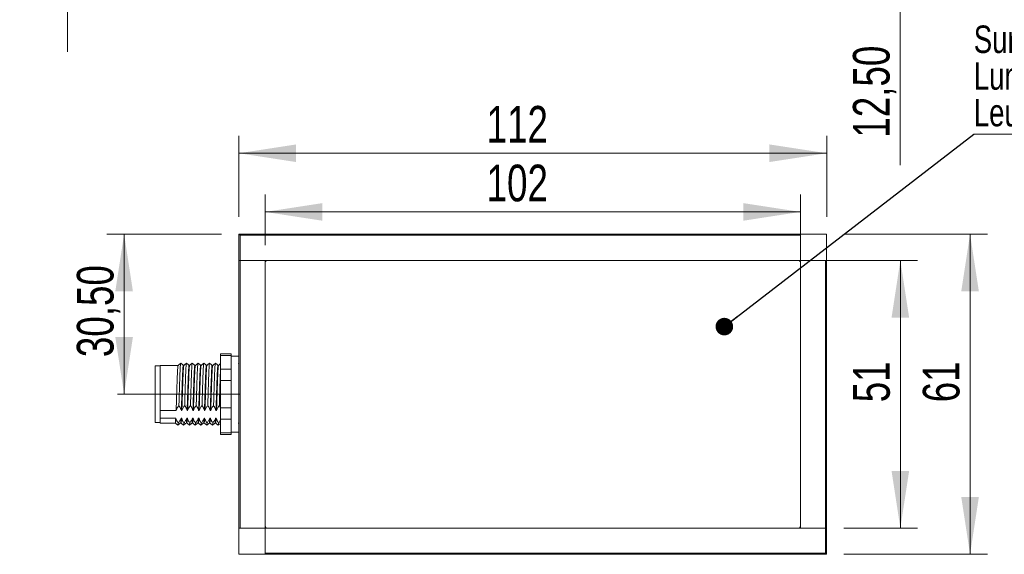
# Model space of a CAD drawing. Header units: millimetres. Extents: x 16 to 406, y 17 to 284.
# Tile 12 of 29: x 100 to 157, y 216 to 247. Entities that reach past the tile are written whole.
import ezdxf

# ---------------------------------------------------------------- set-up
doc = ezdxf.new("R2010")
doc.units = ezdxf.units.MM
doc.linetypes.add('CENTERX2', pattern=[20.32, 12.7, -2.54, 2.54, -2.54])
doc.styles.add('SLDTEXTSTYLE0', font='TXT', dxfattribs={"width": 0.75})
doc.dimstyles.new('SLDDIMSTYLE0', dxfattribs={"dimtxt": 2.116667, "dimasz": 3.302, "dimexe": 0, "dimexo": 0.0625, "dimgap": 0.529167, "dimtad": 1, "dimtoh": 1, "dimlfac": 3.3, "dimrnd": 1e-09, "dimzin": 12, "dimdsep": 46, "dimtxsty": 'SLDTEXTSTYLE0', "dimsah": 1, "dimcen": 0.09, "dimadec": 0, "dimazin": 0, "dimtfac": 1, "dimtofl": 0, "dimtmove": 0, "dimatfit": 3, "dimfxl": 0, "dimtolj": 1, "dimtzin": 12, "dimarcsym": 0})
doc.dimstyles.new('SLDDIMSTYLE1', dxfattribs={"dimtxt": 0, "dimasz": 1.016, "dimexe": 0, "dimexo": 0.0625, "dimgap": 0, "dimtad": 0, "dimtih": 1, "dimtoh": 1, "dimdec": 0, "dimrnd": 1e-09, "dimzin": 0, "dimdsep": 46, "dimtxsty": 'Standard', "dimblk1": 'DOT', "dimblk2": 'DOT', "dimsah": 1, "dimcen": 0.09, "dimadec": 0, "dimazin": 0, "dimtfac": 1.016, "dimtdec": 0, "dimtofl": 0, "dimtmove": 0, "dimatfit": 3, "dimldrblk": 'DOT', "dimfxl": 0, "dimtolj": 1, "dimtzin": 0, "dimarcsym": 0})
doc.dimstyles.new('SLDDIMSTYLE2', dxfattribs={"dimtxt": 2.116667, "dimasz": 3.302, "dimexe": 0, "dimexo": 0.0625, "dimgap": 0.529167, "dimtad": 1, "dimtoh": 1, "dimlfac": 3.3, "dimrnd": 1e-09, "dimzin": 12, "dimdsep": 46, "dimtxsty": 'SLDTEXTSTYLE0', "dimsah": 1, "dimcen": 0.09, "dimadec": 0, "dimazin": 0, "dimtfac": 1, "dimtofl": 0, "dimtmove": 0, "dimatfit": 3, "dimfxl": 0, "dimtolj": 1, "dimtzin": 12, "dimarcsym": 0})

# ---------------------------------------------------------------- blocks, each defined once
blk = doc.blocks.new('*D15')
at = {"color": 7, "linetype": 'Continuous', "lineweight": 0}
for p, q in [((111.497, 234.214), (104.865, 234.214)), ((105.865, 224.971), (105.865, 234.214))]:
    blk.add_line(p, q, dxfattribs=at)
for points in [[(105.865, 234.214), (105.357, 230.912), (106.373, 230.912)], [(105.865, 224.971), (106.373, 228.273), (105.357, 228.273)]]:
    blk.add_solid(points, dxfattribs=at)
at = {"color": 7, "linetype": 'Continuous', "lineweight": 0, "insert": (103.136, 227.113), "char_height": 2.1167, "attachment_point": 1, "rotation": 90, "style": 'SLDTEXTSTYLE0'}
blk.add_mtext('30,50', dxfattribs=at)
blk = doc.blocks.new('*D16')
at = {"color": 7, "linetype": 'Continuous', "lineweight": 0}
for p, q in [((112.497, 235.214), (112.497, 239.885)), ((146.437, 235.214), (146.437, 239.885)), ((112.497, 238.885), (146.437, 238.885))]:
    blk.add_line(p, q, dxfattribs=at)
for points in [[(112.497, 238.885), (115.799, 238.377), (115.799, 239.393)], [(146.437, 238.885), (143.135, 239.393), (143.135, 238.377)]]:
    blk.add_solid(points, dxfattribs=at)
at = {"color": 7, "linetype": 'Continuous', "lineweight": 0, "insert": (126.798, 241.614), "char_height": 2.1167, "attachment_point": 1, "style": 'SLDTEXTSTYLE0'}
blk.add_mtext('112', dxfattribs=at)
blk = doc.blocks.new('*D17')
at = {"color": 7, "linetype": 'Continuous', "lineweight": 0}
for p, q in [((147.437, 234.214), (155.718, 234.214)), ((154.718, 234.214), (154.718, 215.729)), ((147.437, 215.729), (155.718, 215.729))]:
    blk.add_line(p, q, dxfattribs=at)
for points in [[(154.718, 234.214), (154.21, 230.912), (155.226, 230.912)], [(154.718, 215.729), (155.226, 219.031), (154.21, 219.031)]]:
    blk.add_solid(points, dxfattribs=at)
at = {"color": 7, "linetype": 'Continuous', "lineweight": 0, "insert": (151.989, 224.506), "char_height": 2.1167, "attachment_point": 1, "rotation": 90, "style": 'SLDTEXTSTYLE0'}
blk.add_mtext('61', dxfattribs=at)
blk = doc.blocks.new('*D18')
at = {"color": 7, "linetype": 'Continuous', "lineweight": 0}
for p, q in [((114.013, 233.577), (114.013, 236.497)), ((144.922, 233.577), (144.922, 236.497)), ((144.922, 235.497), (114.013, 235.497))]:
    blk.add_line(p, q, dxfattribs=at)
for points in [[(114.013, 235.497), (117.315, 234.989), (117.315, 236.005)], [(144.922, 235.497), (141.62, 236.005), (141.62, 234.989)]]:
    blk.add_solid(points, dxfattribs=at)
at = {"color": 7, "linetype": 'Continuous', "lineweight": 0, "insert": (126.798, 238.225), "char_height": 2.1167, "attachment_point": 1, "style": 'SLDTEXTSTYLE0'}
blk.add_mtext('102', dxfattribs=at)
blk = doc.blocks.new('*D19')
at = {"color": 7, "linetype": 'Continuous', "lineweight": 0}
for p, q in [((145.8, 232.698), (151.692, 232.698)), ((150.692, 232.698), (150.692, 217.244)), ((147.437, 217.244), (151.692, 217.244))]:
    blk.add_line(p, q, dxfattribs=at)
for points in [[(150.692, 232.698), (150.184, 229.396), (151.2, 229.396)], [(150.692, 217.244), (151.2, 220.546), (150.184, 220.546)]]:
    blk.add_solid(points, dxfattribs=at)
at = {"color": 7, "linetype": 'Continuous', "lineweight": 0, "insert": (147.963, 224.506), "char_height": 2.1167, "attachment_point": 1, "rotation": 90, "style": 'SLDTEXTSTYLE0'}
blk.add_mtext('51', dxfattribs=at)
blk = doc.blocks.new('SW_NOTE_1')
at = {"color": 0, "linetype": 'Continuous', "lineweight": 0}
for p, q in [((0, 0), (18.692, 0)), ((18.692, 0), (0, 0)), ((0, 0), (18.692, 0)), ((18.692, 0), (0, 0)), ((0, 0), (18.692, 0)), ((18.692, 0), (0, 0))]:
    blk.add_line(p, q, dxfattribs=at)
at = {"color": 0, "linetype": 'Continuous', "lineweight": 0, "char_height": 1.5875, "attachment_point": 1, "style": 'SLDTEXTSTYLE0'}
for s, insert in [('Surface lumineuse', (0.002, 6.282)), ('Luminous surface', (0.002, 4.165)), ('Leuchtfeld', (0.002, 2.049))]:
    blk.add_mtext(s, dxfattribs=dict(at, insert=insert))
blk = doc.blocks.new('_DOT')
at = {"color": 0, "linetype": 'ByBlock', "lineweight": -2}
blk.add_line((-0.5, 0), (-1, 0), dxfattribs=at)
at = {"color": 0, "linetype": 'ByBlock', "const_width": 0.5}
blk.add_lwpolyline([(-0.25, 0, 1), (0.25, 0, 1)], format="xyb", close=True, dxfattribs=at)
blk = doc.blocks.new('*D22')
at = {"color": 7, "linetype": 'Continuous', "lineweight": 0}
for p, q in [((102.601, 253.978), (102.601, 261.801)), ((106.649, 253.978), (101.601, 253.978)), ((102.601, 253.978), (102.601, 251.099)), ((111.497, 251.099), (101.601, 251.099)), ((102.601, 251.099), (102.601, 244.749))]:
    blk.add_line(p, q, dxfattribs=at)
for points in [[(102.601, 253.978), (103.109, 257.28), (102.093, 257.28)], [(102.601, 251.099), (102.093, 247.797), (103.109, 247.797)]]:
    blk.add_solid(points, dxfattribs=at)
at = {"color": 7, "linetype": 'Continuous', "lineweight": 0, "insert": (99.872, 254.743), "char_height": 2.1167, "attachment_point": 1, "rotation": 90, "style": 'SLDTEXTSTYLE0'}
blk.add_mtext('9,50', dxfattribs=at)
blk = doc.blocks.new('*D26')
at = {"color": 7, "linetype": 'Continuous', "lineweight": 0}
for p, q in [((150.683, 254.887), (150.683, 261.237)), ((138.194, 254.887), (151.683, 254.887)), ((150.683, 254.887), (150.683, 251.099)), ((147.437, 251.099), (151.683, 251.099)), ((150.683, 251.099), (150.683, 238.195))]:
    blk.add_line(p, q, dxfattribs=at)
for points in [[(150.683, 254.887), (151.191, 258.189), (150.175, 258.189)], [(150.683, 251.099), (150.175, 247.797), (151.191, 247.797)]]:
    blk.add_solid(points, dxfattribs=at)
at = {"color": 7, "linetype": 'Continuous', "lineweight": 0, "insert": (147.954, 239.783), "char_height": 2.1167, "attachment_point": 1, "rotation": 90, "style": 'SLDTEXTSTYLE0'}
blk.add_mtext('12,50', dxfattribs=at)

msp = doc.modelspace()

# ---------------------------------------------------------------- linework, layer by layer
at = {"color": 7, "linetype": 'Continuous', "lineweight": 15}
for p, q in [((112.4974, 234.2136), (112.558, 234.153)), ((112.4974, 234.2136), (114.0126, 234.2136)), ((112.4974, 232.6984), (112.4974, 234.2136)), ((114.0126, 234.153), (112.558, 234.153)), ((112.558, 234.153), (112.558, 232.6984)), ((114.0126, 234.153), (114.0126, 234.2136)), ((114.0126, 234.2136), (144.9217, 234.2136)), ((144.9217, 234.153), (114.0126, 234.153)), ((146.4368, 234.2136), (144.9217, 234.2136)), ((144.9217, 234.2136), (144.9217, 232.6984)), ((144.9217, 234.153), (144.9217, 232.6984)), ((146.4368, 234.2136), (146.4368, 232.6984)), ((112.558, 232.6984), (112.4974, 232.6984)), ((112.4974, 217.2439), (112.4974, 232.6984)), ((112.4974, 232.6984), (112.558, 232.6984)), ((144.9217, 232.6984), (112.558, 232.6984)), ((112.558, 232.6984), (112.558, 217.2439)), ((114.0126, 232.6984), (112.558, 232.6984)), ((114.0126, 232.6984), (114.0126, 217.2439)), ((114.0126, 217.3651), (114.0126, 232.5772)), ((114.1338, 232.6984), (144.8005, 232.6984)), ((146.4368, 232.6984), (144.9217, 232.6984)), ((144.9217, 232.6984), (146.3762, 232.6984)), ((144.9217, 217.2439), (144.9217, 232.6984)), ((144.9217, 232.5772), (144.9217, 217.3651)), ((146.3762, 217.2439), (146.3762, 232.6984)), ((146.4368, 232.6984), (146.4368, 217.2439)), ((111.4368, 227.2018), (111.4368, 227.3033)), ((112.0429, 227.2018), (111.4368, 227.2018)), ((111.4368, 226.4145), (111.4368, 227.2018)), ((112.0429, 227.3033), (112.0429, 227.2018)), ((112.0429, 227.0942), (112.0429, 227.2018)), ((112.0429, 227.0942), (112.0429, 226.5222)), ((107.6489, 223.3348), (107.6489, 226.6075)), ((107.952, 224.0378), (107.952, 226.6378)), ((111.4368, 226.4145), (112.0429, 226.4145)), ((111.4368, 225.7585), (111.4368, 226.4145)), ((112.0429, 226.4145), (112.0429, 226.5222)), ((112.0429, 226.4145), (112.0429, 225.7585)), ((112.0429, 225.7585), (111.4368, 225.7585)), ((111.4368, 224.1839), (111.4368, 225.7585)), ((112.0429, 225.5431), (112.0429, 225.7585)), ((112.0429, 225.5431), (112.0429, 224.3992)), ((107.952, 224.0378), (108.8672, 224.0378)), ((107.952, 224.0378), (107.952, 223.8141)), ((109.1702, 224.0378), (109.2005, 224.0378)), ((109.5036, 224.0378), (109.5339, 224.0378)), ((109.8369, 224.0378), (109.8672, 224.0378)), ((110.1702, 224.0378), (110.2005, 224.0378)), ((110.5036, 224.0378), (110.5339, 224.0378)), ((110.8369, 224.0378), (110.8672, 224.0378)), ((111.1702, 224.0378), (111.2005, 224.0378)), ((111.4368, 224.1839), (112.0429, 224.1839)), ((111.4368, 223.5278), (111.4368, 224.1839)), ((112.0429, 224.1839), (112.0429, 224.3992)), ((112.0429, 224.1839), (112.0429, 223.5278)), ((107.952, 223.8141), (107.952, 223.5904)), ((108.8474, 223.5904), (107.952, 223.5904)), ((107.952, 223.3045), (107.952, 223.5904)), ((109.1807, 223.5904), (109.1504, 223.5904)), ((109.514, 223.5904), (109.4837, 223.5904)), ((109.8474, 223.5904), (109.817, 223.5904)), ((110.1807, 223.5904), (110.1504, 223.5904)), ((110.514, 223.5904), (110.4837, 223.5904)), ((110.8474, 223.5904), (110.817, 223.5904)), ((111.1807, 223.5904), (111.1504, 223.5904)), ((112.0429, 223.5278), (111.4368, 223.5278)), ((111.4368, 222.7405), (111.4368, 223.5278)), ((112.0429, 223.4201), (112.0429, 223.5278)), ((112.0429, 223.4201), (112.0429, 222.8482)), ((111.4368, 222.7405), (112.0429, 222.7405)), ((111.4368, 222.639), (111.4368, 222.7405)), ((112.0429, 222.7405), (112.0429, 222.8482)), ((112.0429, 222.7405), (112.0429, 222.639)), ((112.4974, 215.7287), (112.4974, 217.2439)), ((112.4974, 217.2439), (114.0126, 217.2439)), ((114.0126, 217.2439), (112.558, 217.2439)), ((114.0126, 217.2439), (146.3762, 217.2439)), ((114.0126, 215.7893), (114.0126, 217.2439)), ((114.0126, 215.7287), (114.0126, 217.2439)), ((144.8005, 217.2439), (114.1338, 217.2439)), ((144.9217, 217.2439), (146.3762, 217.2439)), ((146.3762, 215.7893), (146.3762, 217.2439)), ((146.3762, 217.2439), (146.4368, 217.2439)), ((146.4368, 217.2439), (146.3762, 217.2439)), ((146.4368, 217.2439), (146.4368, 215.7287)), ((112.4974, 215.7287), (114.0126, 215.7287)), ((114.0126, 215.7893), (144.9217, 215.7893)), ((144.9217, 215.7287), (114.0126, 215.7287)), ((144.9217, 215.7893), (144.9217, 215.7287)), ((144.9217, 215.7893), (146.3762, 215.7893)), ((146.4368, 215.7287), (144.9217, 215.7287)), ((146.4368, 215.7287), (146.3762, 215.7893))]:
    msp.add_line(p, q, dxfattribs=at)
at = {"color": 7, "linetype": 'CENTERX2', "lineweight": 0}
msp.add_line((112.558, 224.9712), (105.4857, 224.9712), dxfattribs=at)
at = {"color": 7, "linetype": 'Continuous', "lineweight": 15}
for centre, start, end in [((114.1338, 232.5772), 90, 180), ((144.8005, 232.5772), 0, 90), ((114.1338, 217.3651), 180, 270), ((144.8005, 217.3651), 270, 0)]:
    msp.add_arc(centre, 0.1212, start, end, dxfattribs=at)
for points in [[(112.0429, 227.3033), (111.4368, 227.3033)], [(112.4974, 227.1681), (112.0429, 227.1681)], [(107.952, 226.6075), (107.6489, 226.6075)], [(108.9823, 226.6378), (107.952, 226.6378)], [(109.3157, 226.6378), (109.2853, 226.6378)], [(109.6489, 226.6378), (109.6187, 226.6378)], [(109.9822, 226.6378), (109.9519, 226.6378)], [(110.3156, 226.6378), (110.2853, 226.6378)], [(110.649, 226.6378), (110.6186, 226.6378)], [(110.9823, 226.6378), (110.952, 226.6378)], [(111.3156, 226.6378), (111.2853, 226.6378)], [(112.4974, 226.7353), (112.4683, 226.7586)], [(107.6489, 223.3348), (107.952, 223.3348)], [(107.952, 223.3045), (108.8156, 223.3045)], [(109.1187, 223.3045), (109.149, 223.3045)], [(109.7853, 223.3045), (109.8156, 223.3045)], [(110.1186, 223.3045), (110.1489, 223.3045)], [(110.4519, 223.3045), (110.4823, 223.3045)], [(110.7853, 223.3045), (110.8157, 223.3045)], [(111.1187, 223.3045), (111.1489, 223.3045)], [(112.4526, 223.3045), (112.4823, 223.3045)], [(112.481, 223.305), (112.4974, 223.2919)], [(111.4368, 222.639), (112.0429, 222.639)], [(112.0429, 222.7742), (112.4974, 222.7742)]]:
    msp.add_open_spline(points, degree=1, dxfattribs=at)
for points, knots in [([(108.9823, 226.6227), (108.9807, 226.6269), (108.974, 226.6434), (108.9618, 226.5307), (108.9461, 226.292), (108.9316, 225.9351), (108.9156, 225.5013), (108.9004, 225.0239), (108.8848, 224.5104), (108.8734, 224.2038), (108.8672, 224.0378)], [0, 0, 0, 0, 0.0445253, 0.1784782, 0.3125506, 0.4440714, 0.5786208, 0.7117414, 0.843936, 1, 1, 1, 1]), ([(109.1326, 226.7585), (109.1073, 226.7383), (109.0568, 226.6979), (109.0063, 226.6575), (108.981, 226.6373)], [0, 0, 0, 0, 0.5000019, 1, 1, 1, 1]), ([(109.1326, 226.7482), (109.1314, 226.75), (109.1252, 226.759), (109.1133, 226.6449), (109.0976, 226.3879), (109.0831, 226.0052), (109.0672, 225.54), (109.0519, 225.0272), (109.0402, 224.6129), (109.0329, 224.3879), (109.0308, 224.3234)], [0, 0, 0, 0, 0.0380925, 0.1892365, 0.3405152, 0.4889156, 0.6407325, 0.7909375, 0.940098, 1, 1, 1, 1]), ([(109.2865, 226.6373), (109.2613, 226.6575), (109.2107, 226.698), (109.1602, 226.7384), (109.1349, 226.7586)], [0, 0, 0, 0, 0.49999808, 1, 1, 1, 1]), ([(109.2853, 226.6227), (109.2837, 226.6269), (109.2771, 226.6434), (109.2648, 226.5307), (109.2491, 226.292), (109.2347, 225.9351), (109.2187, 225.5013), (109.2035, 225.0239), (109.1878, 224.5104), (109.1764, 224.2038), (109.1702, 224.0378)], [0, 0, 0, 0, 0.0445253, 0.1784782, 0.3125506, 0.4440714, 0.5786208, 0.7117414, 0.843936, 1, 1, 1, 1]), ([(109.3157, 226.6304), (109.315, 226.6328), (109.3094, 226.6545), (109.2986, 226.5641), (109.2826, 226.3552), (109.2682, 226.0182), (109.2524, 225.599), (109.2368, 225.1263), (109.2238, 224.6926), (109.2113, 224.3248), (109.2041, 224.1334), (109.2005, 224.0378)], [0, 0, 0, 0, 0.0165491, 0.1496873, 0.2841351, 0.415565, 0.5496226, 0.6834416, 0.814984, 0.9075, 1, 1, 1, 1]), ([(109.4659, 226.7585), (109.4407, 226.7383), (109.3901, 226.6979), (109.3396, 226.6575), (109.3143, 226.6373)], [0, 0, 0, 0, 0.5000019, 1, 1, 1, 1]), ([(109.466, 226.7564), (109.4657, 226.7569), (109.4606, 226.7693), (109.4501, 226.6818), (109.4341, 226.4553), (109.4197, 226.0946), (109.4039, 225.6444), (109.3883, 225.1383), (109.3757, 224.6843), (109.3674, 224.4233), (109.3642, 224.3234)], [0, 0, 0, 0, 0.0065658, 0.156863, 0.3086383, 0.4570076, 0.6083425, 0.759408, 0.9079043, 1, 1, 1, 1]), ([(109.6199, 226.6373), (109.5946, 226.6575), (109.5441, 226.698), (109.4935, 226.7384), (109.4683, 226.7586)], [0, 0, 0, 0, 0.4999981, 1, 1, 1, 1]), ([(109.6187, 226.6304), (109.6181, 226.6328), (109.6124, 226.6545), (109.6016, 226.5641), (109.5856, 226.3552), (109.5712, 226.0182), (109.5555, 225.599), (109.5398, 225.1263), (109.5269, 224.6926), (109.5143, 224.3248), (109.5072, 224.1334), (109.5036, 224.0378)], [0, 0, 0, 0, 0.0165491, 0.1496873, 0.2841351, 0.415565, 0.5496226, 0.6834416, 0.814984, 0.9075, 1, 1, 1, 1]), ([(109.6476, 226.6278), (109.6435, 226.6193), (109.6344, 226.6004), (109.6192, 226.4077), (109.6046, 226.0989), (109.5892, 225.6936), (109.5733, 225.2295), (109.5599, 224.7779), (109.5463, 224.3709), (109.538, 224.149), (109.5339, 224.0378)], [0, 0, 0, 0, 0.1112216, 0.2473791, 0.3807056, 0.515596, 0.6514506, 0.7843224, 0.89198, 1, 1, 1, 1]), ([(109.7993, 226.7585), (109.774, 226.7383), (109.7235, 226.6979), (109.6729, 226.6575), (109.6477, 226.6373)], [0, 0, 0, 0, 0.5000019, 1, 1, 1, 1]), ([(109.7992, 226.7485), (109.7951, 226.7393), (109.7859, 226.719), (109.7707, 226.5122), (109.7561, 226.181), (109.7407, 225.7459), (109.7248, 225.2491), (109.7113, 224.7566), (109.7018, 224.4589), (109.6975, 224.3234)], [0, 0, 0, 0, 0.1244815, 0.2764957, 0.4253502, 0.5759502, 0.7276264, 0.8759733, 1, 1, 1, 1]), ([(109.9532, 226.6373), (109.9279, 226.6575), (109.8774, 226.698), (109.8269, 226.7384), (109.8016, 226.7586)], [0, 0, 0, 0, 0.4999981, 1, 1, 1, 1]), ([(109.9519, 226.6326), (109.9474, 226.6236), (109.9379, 226.6046), (109.9223, 226.4081), (109.9076, 226.0988), (109.8922, 225.6936), (109.8763, 225.2295), (109.8629, 224.7779), (109.8494, 224.3709), (109.8411, 224.149), (109.8369, 224.0378)], [0, 0, 0, 0, 0.1211867, 0.2558176, 0.3876492, 0.5210271, 0.6553585, 0.7867405, 0.8931911, 1, 1, 1, 1]), ([(109.9809, 226.6214), (109.9779, 226.6202), (109.97, 226.6172), (109.9559, 226.4582), (109.9409, 226.1742), (109.926, 225.7856), (109.9099, 225.3316), (109.8958, 224.8639), (109.8814, 224.4174), (109.8719, 224.1646), (109.8672, 224.0378)], [0, 0, 0, 0, 0.0821985, 0.2183369, 0.352553, 0.4865685, 0.6227406, 0.7559415, 0.877494, 1, 1, 1, 1]), ([(110.1326, 226.7585), (110.1073, 226.7383), (110.0568, 226.6979), (110.0063, 226.6575), (109.981, 226.6373)], [0, 0, 0, 0, 0.5000019, 1, 1, 1, 1]), ([(110.1325, 226.7415), (110.1295, 226.7403), (110.1215, 226.737), (110.1075, 226.5663), (110.0924, 226.2618), (110.0775, 225.8446), (110.0614, 225.3587), (110.0467, 224.83), (110.0362, 224.4948), (110.0308, 224.3234)], [0, 0, 0, 0, 0.09227, 0.2442452, 0.3940751, 0.5436811, 0.6956939, 0.8443908, 1, 1, 1, 1]), ([(110.2865, 226.6373), (110.2613, 226.6575), (110.2107, 226.698), (110.1602, 226.7384), (110.1349, 226.7586)], [0, 0, 0, 0, 0.4999981, 1, 1, 1, 1]), ([(110.2853, 226.6238), (110.2818, 226.6229), (110.2734, 226.6206), (110.259, 226.4587), (110.2439, 226.1741), (110.229, 225.7856), (110.2129, 225.3315), (110.1989, 224.8639), (110.1844, 224.4174), (110.175, 224.1646), (110.1702, 224.0378)], [0, 0, 0, 0, 0.09270438, 0.22728443, 0.35996417, 0.49244565, 0.62705902, 0.75873521, 0.87889631, 1, 1, 1, 1]), ([(110.3143, 226.6211), (110.3124, 226.6235), (110.3055, 226.6321), (110.2927, 226.5025), (110.2772, 226.2452), (110.2627, 225.8745), (110.2466, 225.4324), (110.2317, 224.9504), (110.2166, 224.4707), (110.2058, 224.1747), (110.2006, 224.0394), (110.2005, 224.0378)], [0, 0, 0, 0, 0.053346, 0.1892095, 0.3243489, 0.4576497, 0.5938833, 0.727851, 0.8622134, 0.9983795, 1, 1, 1, 1]), ([(110.4659, 226.7585), (110.4407, 226.7383), (110.3901, 226.6979), (110.3396, 226.6575), (110.3143, 226.6373)], [0, 0, 0, 0, 0.5000019, 1, 1, 1, 1]), ([(110.4659, 226.7411), (110.4639, 226.7438), (110.457, 226.7531), (110.4442, 226.6139), (110.4287, 226.3379), (110.4142, 225.9401), (110.3981, 225.4665), (110.3821, 224.9041), (110.3705, 224.5308), (110.3642, 224.3234)], [0, 0, 0, 0, 0.0602939, 0.2119548, 0.3628076, 0.5116085, 0.6636824, 0.8132276, 1, 1, 1, 1]), ([(110.6199, 226.6373), (110.5946, 226.6575), (110.5441, 226.698), (110.4935, 226.7384), (110.4683, 226.7586)], [0, 0, 0, 0, 0.4999981, 1, 1, 1, 1]), ([(110.6186, 226.621), (110.6163, 226.6243), (110.6089, 226.6347), (110.5957, 226.5033), (110.5803, 226.245), (110.5657, 225.8746), (110.5496, 225.4323), (110.5347, 224.9504), (110.5196, 224.4707), (110.5089, 224.1747), (110.5036, 224.0394), (110.5036, 224.0378)], [0, 0, 0, 0, 0.064293, 0.1985854, 0.3321621, 0.4639214, 0.5985796, 0.7309982, 0.8638067, 0.9983983, 1, 1, 1, 1]), ([(110.6477, 226.6271), (110.6468, 226.6295), (110.6409, 226.6455), (110.6295, 226.5404), (110.6137, 226.3118), (110.5993, 225.9603), (110.5833, 225.5311), (110.568, 225.0538), (110.5533, 224.5707), (110.5414, 224.2342), (110.535, 224.0682), (110.5339, 224.0378)], [0, 0, 0, 0, 0.0247264, 0.1600201, 0.2957968, 0.4287779, 0.564774, 0.6996849, 0.8331777, 0.9694434, 1, 1, 1, 1]), ([(110.7993, 226.7585), (110.774, 226.7383), (110.7235, 226.6979), (110.6729, 226.6575), (110.6477, 226.6373)], [0, 0, 0, 0, 0.5000019, 1, 1, 1, 1]), ([(110.7993, 226.7473), (110.7984, 226.75), (110.7924, 226.7673), (110.781, 226.6546), (110.7652, 226.4092), (110.7508, 226.0323), (110.7349, 225.5717), (110.7208, 225.1065), (110.709, 224.682), (110.7013, 224.4438), (110.6975, 224.3234)], [0, 0, 0, 0, 0.0285502, 0.1794513, 0.3308909, 0.4792132, 0.6308975, 0.7813717, 0.8894715, 1, 1, 1, 1]), ([(110.9532, 226.6373), (110.9279, 226.6575), (110.8774, 226.698), (110.8269, 226.7384), (110.8016, 226.7586)], [0, 0, 0, 0, 0.4999981, 1, 1, 1, 1]), ([(110.952, 226.6244), (110.9507, 226.6283), (110.9443, 226.6469), (110.9325, 226.5415), (110.9167, 226.3115), (110.9023, 225.9604), (110.8864, 225.531), (110.871, 225.0538), (110.8563, 224.5707), (110.8444, 224.2342), (110.8381, 224.0682), (110.8369, 224.0378)], [0, 0, 0, 0, 0.0360832, 0.1698015, 0.3039971, 0.4354296, 0.5698421, 0.703182, 0.8351203, 0.9697992, 1, 1, 1, 1]), ([(110.9811, 226.636), (110.9761, 226.62), (110.9662, 226.5874), (110.9502, 226.3689), (110.9358, 226.0436), (110.9201, 225.6275), (110.9044, 225.1573), (110.89, 224.6724), (110.877, 224.295), (110.8695, 224.0978), (110.8672, 224.0378)], [0, 0, 0, 0, 0.1316075, 0.2676533, 0.4006405, 0.5360291, 0.6715382, 0.8044686, 0.94046, 1, 1, 1, 1]), ([(111.1326, 226.7585), (111.1073, 226.7383), (111.0568, 226.6979), (111.0063, 226.6575), (110.981, 226.6373)], [0, 0, 0, 0, 0.5000019, 1, 1, 1, 1]), ([(111.135, 226.7497), (111.1343, 226.7531), (111.1286, 226.7806), (111.1178, 226.6906), (111.1018, 226.4748), (111.0873, 226.1205), (111.0716, 225.6753), (111.0567, 225.199), (111.0439, 224.7353), (111.0352, 224.4617), (111.0308, 224.3234)], [0, 0, 0, 0, 0.0207784, 0.1672307, 0.3155174, 0.4604712, 0.6080416, 0.7557435, 0.8765437, 1, 1, 1, 1]), ([(111.2865, 226.6373), (111.2613, 226.6575), (111.2107, 226.698), (111.1602, 226.7384), (111.1349, 226.7586)], [0, 0, 0, 0, 0.4999981, 1, 1, 1, 1]), ([(111.2853, 226.6338), (111.285, 226.6352), (111.2797, 226.6576), (111.2693, 226.5727), (111.2533, 226.3732), (111.2388, 226.0424), (111.2232, 225.6278), (111.2074, 225.1573), (111.193, 224.6724), (111.18, 224.295), (111.1725, 224.0978), (111.1702, 224.0378)], [0, 0, 0, 0, 0.0082521, 0.1411397, 0.2756921, 0.4072196, 0.541122, 0.6751437, 0.8066149, 0.9411135, 1, 1, 1, 1]), ([(111.3143, 226.6253), (111.3105, 226.6194), (111.3018, 226.6056), (111.2869, 226.4235), (111.2722, 226.122), (111.2569, 225.7215), (111.2409, 225.2602), (111.2265, 224.7753), (111.2125, 224.357), (111.2039, 224.1282), (111.2005, 224.0378)], [0, 0, 0, 0, 0.1025092, 0.2386971, 0.372255, 0.5069161, 0.642902, 0.7758352, 0.9114263, 1, 1, 1, 1]), ([(111.4368, 226.7353), (111.4213, 226.7228), (111.3804, 226.6902), (111.3396, 226.6575), (111.3143, 226.6373)], [0, 0, 0, 0, 0.3811241, 1, 1, 1, 1]), ([(111.4368, 226.4718), (111.4324, 226.3838), (111.423, 226.1954), (111.4084, 225.7742), (111.3927, 225.292), (111.3789, 224.789), (111.3691, 224.4796), (111.3642, 224.3234)], [0, 0, 0, 0, 0.1841547, 0.3941325, 0.6061753, 0.8012672, 1, 1, 1, 1]), ([(108.8672, 224.0378), (108.8887, 224.0866), (108.9211, 224.1602), (108.9805, 224.2543), (109.014, 224.3003), (109.0308, 224.3234)], [0, 0, 0, 0, 0.4964608, 0.7479039, 1, 1, 1, 1]), ([(109.0308, 224.3234), (109.0447, 224.3019), (109.0813, 224.2455), (109.1318, 224.1508), (109.1574, 224.0756), (109.1702, 224.0378)], [0, 0, 0, 0, 0.2340907, 0.6153349, 1, 1, 1, 1]), ([(109.2005, 224.0378), (109.222, 224.0866), (109.2545, 224.1602), (109.3139, 224.2543), (109.3474, 224.3003), (109.3642, 224.3234)], [0, 0, 0, 0, 0.4964608, 0.7479039, 1, 1, 1, 1]), ([(109.3642, 224.3234), (109.3781, 224.3019), (109.4147, 224.2455), (109.4651, 224.1508), (109.4907, 224.0756), (109.5036, 224.0378)], [0, 0, 0, 0, 0.2340907, 0.6153349, 1, 1, 1, 1]), ([(109.5339, 224.0378), (109.5439, 224.0623), (109.5641, 224.1114), (109.5965, 224.1713), (109.625, 224.2186), (109.6479, 224.254), (109.672, 224.2889), (109.689, 224.3119), (109.6975, 224.3234)], [0, 0, 0, 0, 0.2477684, 0.496566, 0.6222173, 0.7479592, 0.8739447, 1, 1, 1, 1]), ([(109.6975, 224.3234), (109.7046, 224.3127), (109.7187, 224.2913), (109.7428, 224.252), (109.769, 224.2052), (109.7957, 224.1504), (109.819, 224.0947), (109.8309, 224.0568), (109.8369, 224.0378)], [0, 0, 0, 0, 0.1169934, 0.2340499, 0.42449, 0.6152952, 0.8073873, 1, 1, 1, 1]), ([(109.8672, 224.0378), (109.8773, 224.0623), (109.8974, 224.1114), (109.9298, 224.1713), (109.9583, 224.2186), (109.9812, 224.254), (110.0053, 224.2889), (110.0223, 224.3119), (110.0308, 224.3234)], [0, 0, 0, 0, 0.2477684, 0.496566, 0.6222173, 0.7479592, 0.8739447, 1, 1, 1, 1]), ([(110.0308, 224.3234), (110.0379, 224.3127), (110.0521, 224.2913), (110.0761, 224.252), (110.1024, 224.2052), (110.129, 224.1504), (110.1523, 224.0947), (110.1642, 224.0568), (110.1702, 224.0378)], [0, 0, 0, 0, 0.1169934, 0.2340499, 0.42449, 0.6152952, 0.8073873, 1, 1, 1, 1]), ([(110.2005, 224.0378), (110.222, 224.0866), (110.2545, 224.1602), (110.3139, 224.2543), (110.3474, 224.3003), (110.3642, 224.3234)], [0, 0, 0, 0, 0.49646077, 0.74790392, 1, 1, 1, 1]), ([(110.3642, 224.3234), (110.3781, 224.3019), (110.4147, 224.2455), (110.4651, 224.1508), (110.4907, 224.0756), (110.5036, 224.0378)], [0, 0, 0, 0, 0.2340907, 0.6153349, 1, 1, 1, 1]), ([(110.5339, 224.0378), (110.5554, 224.0866), (110.5878, 224.1602), (110.6472, 224.2543), (110.6807, 224.3003), (110.6975, 224.3234)], [0, 0, 0, 0, 0.4964608, 0.7479039, 1, 1, 1, 1]), ([(110.6975, 224.3234), (110.7114, 224.3019), (110.748, 224.2455), (110.7985, 224.1508), (110.824, 224.0756), (110.8369, 224.0378)], [0, 0, 0, 0, 0.2340907, 0.6153349, 1, 1, 1, 1]), ([(110.8672, 224.0378), (110.8887, 224.0866), (110.9211, 224.1602), (110.9805, 224.2543), (111.014, 224.3003), (111.0308, 224.3234)], [0, 0, 0, 0, 0.4964608, 0.7479039, 1, 1, 1, 1]), ([(111.0308, 224.3234), (111.0447, 224.3019), (111.0813, 224.2455), (111.1318, 224.1508), (111.1574, 224.0756), (111.1702, 224.0378)], [0, 0, 0, 0, 0.2340907, 0.6153349, 1, 1, 1, 1]), ([(111.2005, 224.0378), (111.2106, 224.0623), (111.2308, 224.1114), (111.2631, 224.1713), (111.2916, 224.2186), (111.3146, 224.254), (111.3386, 224.2889), (111.3556, 224.3119), (111.3642, 224.3234)], [0, 0, 0, 0, 0.2477684, 0.496566, 0.6222173, 0.7479592, 0.8739447, 1, 1, 1, 1]), ([(111.3642, 224.3234), (111.3784, 224.302), (111.4055, 224.2611), (111.4267, 224.2184), (111.4368, 224.1981)], [0, 0, 0, 0, 0.5229461, 1, 1, 1, 1]), ([(108.8474, 223.5904), (108.8434, 223.5296), (108.8356, 223.4081), (108.8247, 223.3125), (108.8183, 223.3186), (108.8156, 223.3211)], [0, 0, 0, 0, 0.3678949, 0.7351153, 1, 1, 1, 1]), ([(108.9868, 223.3048), (108.9728, 223.3262), (108.9474, 223.3651), (108.9153, 223.423), (108.8886, 223.4777), (108.8653, 223.5335), (108.8533, 223.5714), (108.8474, 223.5904)], [0, 0, 0, 0, 0.23403753, 0.42448073, 0.61528898, 0.80738417, 1, 1, 1, 1]), ([(109.1504, 223.5904), (109.1403, 223.5659), (109.1202, 223.5168), (109.0812, 223.4448), (109.0372, 223.3739), (109.0036, 223.3278), (108.9868, 223.3048)], [0, 0, 0, 0, 0.2477781, 0.4965855, 0.7479664, 1, 1, 1, 1]), ([(109.1504, 223.5904), (109.1464, 223.5296), (109.1386, 223.4081), (109.1278, 223.3125), (109.1213, 223.3186), (109.1187, 223.3211)], [0, 0, 0, 0, 0.3678949, 0.7351153, 1, 1, 1, 1]), ([(109.1807, 223.5904), (109.1738, 223.4875), (109.1629, 223.3244), (109.1528, 223.3186), (109.149, 223.3165)], [0, 0, 0, 0, 0.6306583, 1, 1, 1, 1]), ([(109.3201, 223.3048), (109.3061, 223.3262), (109.2808, 223.3651), (109.2486, 223.423), (109.2219, 223.4777), (109.1986, 223.5335), (109.1867, 223.5714), (109.1807, 223.5904)], [0, 0, 0, 0, 0.2340375, 0.4244807, 0.615289, 0.8073842, 1, 1, 1, 1]), ([(109.4837, 223.5904), (109.4737, 223.5659), (109.4535, 223.5168), (109.4145, 223.4448), (109.3705, 223.3739), (109.3369, 223.3278), (109.3201, 223.3048)], [0, 0, 0, 0, 0.2477781, 0.4965855, 0.7479664, 1, 1, 1, 1]), ([(109.4837, 223.5904), (109.4768, 223.4866), (109.4664, 223.3287), (109.4566, 223.3219), (109.4533, 223.3196)], [0, 0, 0, 0, 0.657201, 1, 1, 1, 1]), ([(109.514, 223.5904), (109.5083, 223.5091), (109.4974, 223.3534), (109.4867, 223.281), (109.4813, 223.3074), (109.481, 223.309)], [0, 0, 0, 0, 0.5068095, 0.9709449, 1, 1, 1, 1]), ([(109.6534, 223.3048), (109.6395, 223.3262), (109.6141, 223.3651), (109.5819, 223.423), (109.5552, 223.4777), (109.532, 223.5335), (109.52, 223.5714), (109.514, 223.5904)], [0, 0, 0, 0, 0.2340375, 0.4244807, 0.615289, 0.8073842, 1, 1, 1, 1]), ([(109.817, 223.5904), (109.807, 223.5659), (109.7868, 223.5168), (109.7479, 223.4448), (109.7038, 223.3739), (109.6703, 223.3278), (109.6534, 223.3048)], [0, 0, 0, 0, 0.2477781, 0.4965855, 0.7479664, 1, 1, 1, 1]), ([(109.817, 223.5904), (109.8113, 223.5032), (109.8009, 223.3444), (109.791, 223.3215), (109.7865, 223.3112)], [0, 0, 0, 0, 0.5487789, 1, 1, 1, 1]), ([(109.8474, 223.5904), (109.8428, 223.5223), (109.833, 223.376), (109.822, 223.2902), (109.8156, 223.3135), (109.8143, 223.3185)], [0, 0, 0, 0, 0.4065252, 0.8732077, 1, 1, 1, 1]), ([(109.9868, 223.3048), (109.9728, 223.3262), (109.9362, 223.3827), (109.8858, 223.4774), (109.8602, 223.5526), (109.8474, 223.5904)], [0, 0, 0, 0, 0.2340907, 0.6153349, 1, 1, 1, 1]), ([(110.1504, 223.5904), (110.1289, 223.5415), (110.0965, 223.468), (110.037, 223.3739), (110.0035, 223.3278), (109.9868, 223.3048)], [0, 0, 0, 0, 0.4964608, 0.7479039, 1, 1, 1, 1]), ([(110.1504, 223.5904), (110.1458, 223.5225), (110.1361, 223.3768), (110.1254, 223.2912), (110.1195, 223.3116), (110.1186, 223.3149)], [0, 0, 0, 0, 0.4233341, 0.9093129, 1, 1, 1, 1]), ([(110.1807, 223.5904), (110.1773, 223.5371), (110.1687, 223.4024), (110.1574, 223.3008), (110.15, 223.3167), (110.1476, 223.3218)], [0, 0, 0, 0, 0.30608575, 0.77465057, 1, 1, 1, 1]), ([(110.3201, 223.3048), (110.3061, 223.3262), (110.2808, 223.3651), (110.2486, 223.423), (110.2219, 223.4777), (110.1986, 223.5335), (110.1867, 223.5714), (110.1807, 223.5904)], [0, 0, 0, 0, 0.2340375, 0.4244807, 0.615289, 0.8073842, 1, 1, 1, 1]), ([(110.4837, 223.5904), (110.4737, 223.5659), (110.4535, 223.5168), (110.4145, 223.4448), (110.3705, 223.3739), (110.3369, 223.3278), (110.3201, 223.3048)], [0, 0, 0, 0, 0.2477781, 0.4965855, 0.7479664, 1, 1, 1, 1]), ([(110.4837, 223.5904), (110.4803, 223.5373), (110.4717, 223.4028), (110.4608, 223.3029), (110.4539, 223.3168), (110.4519, 223.3207)], [0, 0, 0, 0, 0.31892, 0.8071318, 1, 1, 1, 1]), ([(110.514, 223.5904), (110.5117, 223.5534), (110.5043, 223.432), (110.4933, 223.3161), (110.4853, 223.3192), (110.4823, 223.3204)], [0, 0, 0, 0, 0.2143574, 0.7039569, 1, 1, 1, 1]), ([(110.6534, 223.3048), (110.6395, 223.3262), (110.6029, 223.3827), (110.5525, 223.4774), (110.5269, 223.5526), (110.514, 223.5904)], [0, 0, 0, 0, 0.23409075, 0.61533487, 1, 1, 1, 1]), ([(110.817, 223.5904), (110.807, 223.5659), (110.7868, 223.5168), (110.7479, 223.4448), (110.7038, 223.3739), (110.6703, 223.3278), (110.6534, 223.3048)], [0, 0, 0, 0, 0.2477781, 0.4965855, 0.7479664, 1, 1, 1, 1]), ([(110.817, 223.5904), (110.8148, 223.5534), (110.8073, 223.4322), (110.7967, 223.319), (110.7892, 223.3211), (110.7866, 223.3217)], [0, 0, 0, 0, 0.2234542, 0.7338313, 1, 1, 1, 1]), ([(110.8474, 223.5904), (110.8462, 223.5708), (110.8398, 223.4638), (110.8288, 223.3311), (110.8197, 223.3193), (110.8157, 223.3139)], [0, 0, 0, 0, 0.1099384, 0.6002027, 1, 1, 1, 1]), ([(110.9868, 223.3048), (110.9728, 223.3262), (110.9474, 223.3651), (110.9153, 223.423), (110.8886, 223.4777), (110.8653, 223.5335), (110.8533, 223.5714), (110.8474, 223.5904)], [0, 0, 0, 0, 0.2340375, 0.4244807, 0.615289, 0.8073842, 1, 1, 1, 1]), ([(111.1504, 223.5904), (111.1289, 223.5415), (111.0965, 223.468), (111.037, 223.3739), (111.0035, 223.3278), (110.9868, 223.3048)], [0, 0, 0, 0, 0.4964608, 0.7479039, 1, 1, 1, 1]), ([(111.1504, 223.5904), (111.1492, 223.5708), (111.1429, 223.4639), (111.1323, 223.3349), (111.1236, 223.3228), (111.1199, 223.3177)], [0, 0, 0, 0, 0.1145274, 0.6252557, 1, 1, 1, 1]), ([(111.1807, 223.5904), (111.1806, 223.5893), (111.1754, 223.498), (111.1646, 223.366), (111.1539, 223.2835), (111.1483, 223.3096), (111.1477, 223.3125)], [0, 0, 0, 0, 0.0056074, 0.4767867, 0.9417241, 1, 1, 1, 1]), ([(111.3201, 223.3048), (111.3061, 223.3262), (111.2808, 223.3651), (111.2486, 223.423), (111.2219, 223.4777), (111.1986, 223.5335), (111.1867, 223.5714), (111.1807, 223.5904)], [0, 0, 0, 0, 0.23403753, 0.42448073, 0.61528898, 0.80738417, 1, 1, 1, 1]), ([(111.4368, 223.4929), (111.4295, 223.477), (111.411, 223.4363), (111.3701, 223.374), (111.3368, 223.3278), (111.3201, 223.3048)], [0, 0, 0, 0, 0.2446629, 0.6218417, 1, 1, 1, 1]), ([(108.8155, 223.3045), (108.8407, 223.2843), (108.8913, 223.2439), (108.9418, 223.2035), (108.9671, 223.1833)], [0, 0, 0, 0, 0.4999988, 1, 1, 1, 1]), ([(108.9688, 223.1843), (108.9941, 223.2045), (109.0446, 223.2449), (109.0952, 223.2853), (109.1204, 223.3055)], [0, 0, 0, 0, 0.500001, 1, 1, 1, 1]), ([(108.9868, 223.3048), (108.9829, 223.2618), (108.9768, 223.1939), (108.971, 223.1999), (108.9689, 223.2021)], [0, 0, 0, 0, 0.6335808, 1, 1, 1, 1]), ([(109.1477, 223.305), (109.1729, 223.2848), (109.2235, 223.2444), (109.274, 223.204), (109.2993, 223.1838)], [0, 0, 0, 0, 0.4999981, 1, 1, 1, 1]), ([(109.3016, 223.1837), (109.3269, 223.204), (109.3774, 223.2444), (109.4279, 223.2848), (109.4532, 223.305)], [0, 0, 0, 0, 0.50000192, 1, 1, 1, 1]), ([(109.3201, 223.3048), (109.3173, 223.2743), (109.311, 223.2045), (109.3051, 223.2012), (109.3017, 223.1993)], [0, 0, 0, 0, 0.4366408, 1, 1, 1, 1]), ([(109.481, 223.305), (109.5063, 223.2848), (109.5568, 223.2444), (109.6073, 223.204), (109.6326, 223.1838)], [0, 0, 0, 0, 0.4999981, 1, 1, 1, 1]), ([(109.6349, 223.1837), (109.6602, 223.204), (109.7107, 223.2444), (109.7613, 223.2848), (109.7865, 223.305)], [0, 0, 0, 0, 0.5000019, 1, 1, 1, 1]), ([(109.6534, 223.3048), (109.6518, 223.2864), (109.6455, 223.2153), (109.6395, 223.201), (109.635, 223.1903)], [0, 0, 0, 0, 0.258741, 1, 1, 1, 1]), ([(109.8143, 223.305), (109.8396, 223.2848), (109.8901, 223.2444), (109.9407, 223.204), (109.9659, 223.1838)], [0, 0, 0, 0, 0.4999981, 1, 1, 1, 1]), ([(109.9868, 223.3048), (109.9863, 223.2989), (109.9805, 223.2328), (109.9735, 223.1674), (109.9672, 223.1928), (109.9658, 223.1982)], [0, 0, 0, 0, 0.0706154, 0.80297, 1, 1, 1, 1]), ([(109.9683, 223.1837), (109.9935, 223.204), (110.0441, 223.2444), (110.0946, 223.2848), (110.1199, 223.305)], [0, 0, 0, 0, 0.5000019, 1, 1, 1, 1]), ([(110.1477, 223.305), (110.1729, 223.2848), (110.2235, 223.2444), (110.274, 223.204), (110.2993, 223.1838)], [0, 0, 0, 0, 0.4999981, 1, 1, 1, 1]), ([(110.3016, 223.1837), (110.3269, 223.204), (110.3774, 223.2444), (110.4279, 223.2848), (110.4532, 223.305)], [0, 0, 0, 0, 0.5000019, 1, 1, 1, 1]), ([(110.3201, 223.3048), (110.3152, 223.2501), (110.3088, 223.1804), (110.3029, 223.1938), (110.3016, 223.1967)], [0, 0, 0, 0, 0.784162, 1, 1, 1, 1]), ([(110.481, 223.305), (110.5063, 223.2848), (110.5568, 223.2444), (110.6073, 223.204), (110.6326, 223.1838)], [0, 0, 0, 0, 0.4999981, 1, 1, 1, 1]), ([(110.6349, 223.1837), (110.6602, 223.204), (110.7107, 223.2444), (110.7613, 223.2848), (110.7865, 223.305)], [0, 0, 0, 0, 0.5000019, 1, 1, 1, 1]), ([(110.6534, 223.3048), (110.649, 223.2573), (110.6427, 223.1891), (110.6368, 223.1945), (110.635, 223.1961)], [0, 0, 0, 0, 0.6965805, 1, 1, 1, 1]), ([(110.8143, 223.305), (110.8396, 223.2848), (110.8901, 223.2444), (110.9407, 223.204), (110.9659, 223.1838)], [0, 0, 0, 0, 0.4999981, 1, 1, 1, 1]), ([(110.9683, 223.1837), (110.9935, 223.204), (111.0441, 223.2444), (111.0946, 223.2848), (111.1199, 223.305)], [0, 0, 0, 0, 0.5000019, 1, 1, 1, 1]), ([(110.9868, 223.3048), (110.9829, 223.2639), (110.9766, 223.1967), (110.9707, 223.1936), (110.9683, 223.1924)], [0, 0, 0, 0, 0.6085602, 1, 1, 1, 1]), ([(111.1477, 223.305), (111.1729, 223.2848), (111.2235, 223.2444), (111.274, 223.204), (111.2993, 223.1838)], [0, 0, 0, 0, 0.4999981, 1, 1, 1, 1]), ([(111.3201, 223.3048), (111.3137, 223.2332), (111.3067, 223.1546), (111.2998, 223.1886), (111.2992, 223.1917)], [0, 0, 0, 0, 0.909775, 1, 1, 1, 1]), ([(111.3016, 223.1837), (111.3269, 223.204), (111.3719, 223.24), (111.417, 223.276), (111.4368, 223.2919)], [0, 0, 0, 0, 0.56058787, 1, 1, 1, 1])]:
    msp.add_open_spline(points, degree=3, knots=knots, dxfattribs=at)

# ---------------------------------------------------------------- block references
at = {"color": 7, "linetype": 'Continuous', "lineweight": 0}
msp.add_blockref('SW_NOTE_1', (154.9305, 239.9772), dxfattribs=at)

# ---------------------------------------------------------------- dimensions: what is measured, and where the dimension line sits
for base, p1, p2, angle, dimstyle, picture, middle in [((102.6008, 251.0991), (107.6489, 253.9779), (112.4974, 251.0991), 90, 'SLDDIMSTYLE2', '*D22', (102.6008, 257.4786)), ((150.6829, 251.0991), (137.1944, 254.887), (146.4368, 251.0991), 90, 'SLDDIMSTYLE2', '*D26', (150.6829, 243.2992)), ((146.4368, 238.8853), (112.4974, 234.2136), (146.4368, 234.2136), 0, 'SLDDIMSTYLE0', '*D16', (129.1431, 238.8853)), ((114.0126, 235.4965), (144.9217, 232.5772), (114.0126, 232.5772), 0, 'SLDDIMSTYLE0', '*D18', (129.1431, 235.4965)), ((105.8646, 234.2136), (105.4857, 224.9712), (112.4974, 234.2136), 90, 'SLDDIMSTYLE0', '*D15', (105.8646, 230.6299)), ((154.7175, 215.7287), (146.4368, 234.2136), (146.4368, 215.7287), 90, 'SLDDIMSTYLE0', '*D17', (154.7175, 226.0682)), ((150.6919, 217.2439), (144.8005, 232.6984), (146.4368, 217.2439), 90, 'SLDDIMSTYLE0', '*D19', (150.6919, 226.0682))]:
    dim = msp.add_linear_dim(base=base, p1=p1, p2=p2, angle=angle, dimstyle=dimstyle, dxfattribs=at)
    dim.commit()
    dim.dimension.update_dxf_attribs({"geometry": picture, "text_midpoint": middle, "dimtype": 160})

# ---------------------------------------------------------------- leaders
msp.add_leader([(140.5285, 228.875), (154.9305, 239.9772)], dimstyle='SLDDIMSTYLE1', dxfattribs=at)

doc.saveas('drawing.dxf')
